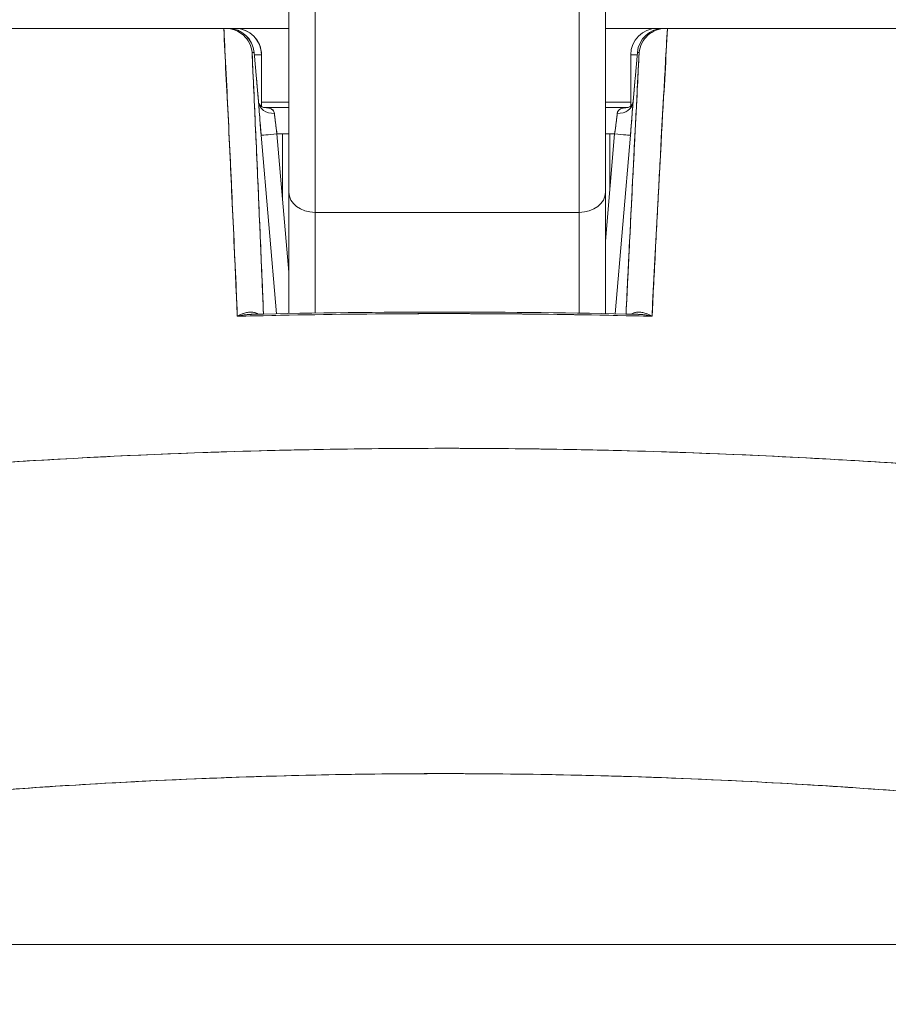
# Model space of a CAD drawing. Header units: inches. Extents: x 11 to 361, y 7 to 222.
# Tile 8 of 174: x 97.855 to 98.503, y 68.123 to 68.858. Entities that reach past the tile are written whole.
import ezdxf

# ---------------------------------------------------------------- set-up
doc = ezdxf.new("R2010")
doc.units = ezdxf.units.IN
doc.header["$LTSCALE"] = 22
doc.header["$MEASUREMENT"] = 0
doc.layers.get('0').update_dxf_attribs({"lineweight": 0})
doc.layers.add('Dimension (ANSI)', color=7, linetype='Continuous', lineweight=5)
doc.layers.add('Visible (ANSI)', color=7, linetype='Continuous', lineweight=5)
doc.styles.add('ROMANS', font='tahoma.ttf')
doc.dimstyles.new('Default (ANSI)', dxfattribs={"dimscale": 22, "dimtxt": 0.07, "dimasz": 0.07, "dimexe": 0.125, "dimexo": 0.0625, "dimgap": 0.031496, "dimtad": 0, "dimtih": 1, "dimtoh": 1, "dimrnd": 1e-08, "dimzin": 0, "dimdsep": 46, "dimtxsty": 'ROMANS', "dimblk": 'Filled-1', "dimcen": 0.09, "dimdle": 0.393701, "dimclrd": 256, "dimclre": 256, "dimclrt": 256, "dimadec": 0, "dimazin": 0, "dimtfac": 0.928571, "dimtofl": 0, "dimtmove": 0, "dimatfit": 3, "dimfxl": 1, "dimtolj": 1, "dimtzin": 0, "dimlwd": -1, "dimlwe": -1, "dimarcsym": 0})

# ---------------------------------------------------------------- blocks, each defined once
blk = doc.blocks.new('Filled-1')
at = {"color": 0}
for p, q in [((0, 0), (-1, 0.17857)), ((-1, 0.17857), (-1, -0.17857)), ((-1, 0), (0, 0)), ((-1, -0.17857), (0, 0))]:
    blk.add_line(p, q, dxfattribs=at)
at = {"color": 0, "flags": 128}
blk.add_lwpolyline([(-1, -0.17857), (0, 0), (-1, 0.17857), (-1, -0.17857)], dxfattribs=at)
at = {"color": 0}
blk.add_solid([(-1, -0.17857), (0, 0), (-1, 0.17857), (-1, -0.17857)], dxfattribs=at)
blk = doc.blocks.new('*D37')
at = {"layer": 'Defpoints', "color": 0, "transparency": 16777216}
for p in [(100.86139, 73.25757), (71.86139, 67.92552), (100.86139, 67.92552)]:
    blk.add_point(p, dxfattribs=at)
at = {"layer": 'Dimension (ANSI)', "transparency": 16777216}
for p, q in [((71.86139, 69.30052), (71.86139, 76.00757)), ((100.86139, 69.30052), (100.86139, 76.00757)), ((73.40139, 73.25757), (79.21734, 73.25757)), ((99.32139, 73.25757), (93.50545, 73.25757))]:
    blk.add_line(p, q, dxfattribs=at)
at = {"layer": 'Dimension (ANSI)', "transparency": 16777216, "xscale": 1.54000000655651, "yscale": 1.54000000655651, "zscale": 1.54000000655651, "rotation": 180}
blk.add_blockref('Filled-1', (71.86139, 73.25757), dxfattribs=at)
at = {"layer": 'Dimension (ANSI)', "transparency": 16777216, "xscale": 1.54000000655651, "yscale": 1.54000000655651, "zscale": 1.54000000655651}
blk.add_blockref('Filled-1', (100.86139, 73.25757), dxfattribs=at)
at = {"layer": 'Dimension (ANSI)', "transparency": 16777216, "insert": (86.36139, 73.25757), "char_height": 1.54, "attachment_point": 5, "style": 'ROMANS'}
blk.add_mtext('\\A1;\\fTahoma|b0|i0;\\H1.5400;29.00 (2 PL.)\\P\\fTahoma|b0|i0;\\H1.5400;DOOR WIDTH', dxfattribs=at)
blk = doc.blocks.new('*D38')
at = {"layer": 'Defpoints', "color": 0, "transparency": 16777216}
for p in [(100.86139, 73.25757), (100.86139, 67.92552), (102.99439, 67.92552)]:
    blk.add_point(p, dxfattribs=at)
at = {"layer": 'Dimension (ANSI)', "transparency": 16777216}
for p, q in [((100.86139, 69.30052), (100.86139, 76.00757)), ((102.99439, 69.30052), (102.99439, 76.00757)), ((99.32139, 73.25757), (97.78139, 73.25757)), ((104.53439, 73.25757), (107.46403, 73.25757))]:
    blk.add_line(p, q, dxfattribs=at)
at = {"layer": 'Dimension (ANSI)', "transparency": 16777216, "xscale": 1.54000000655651, "yscale": 1.54000000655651, "zscale": 1.54000000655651}
blk.add_blockref('Filled-1', (100.86139, 73.25757), dxfattribs=at)
at = {"layer": 'Dimension (ANSI)', "transparency": 16777216, "xscale": 1.54000000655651, "yscale": 1.54000000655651, "zscale": 1.54000000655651, "rotation": 180}
blk.add_blockref('Filled-1', (102.99439, 73.25757), dxfattribs=at)
at = {"layer": 'Dimension (ANSI)', "transparency": 16777216, "insert": (110.91115, 73.25757), "char_height": 1.54, "attachment_point": 5, "style": 'ROMANS'}
blk.add_mtext('\\A1;(2.13)', dxfattribs=at)

msp = doc.modelspace()

# ---------------------------------------------------------------- linework, layer by layer
at = {"layer": 'Visible (ANSI)'}
for p, q in [((98.05578, 68.72942), (98.05578, 68.89928)), ((98.05578, 68.89928), (98.05578, 68.72942)), ((98.292, 68.72942), (98.292, 68.89928)), ((98.292, 68.72942), (98.292, 68.89928)), ((98.07547, 68.87959), (98.07547, 68.71435)), ((98.07547, 68.71435), (98.07547, 68.87959)), ((98.27232, 68.87959), (98.27232, 68.71435)), ((98.27232, 68.71435), (98.27232, 68.87959)), ((97.34246, 68.85161), (98.00724, 68.85161)), ((98.00729, 68.85161), (97.34246, 68.85161)), ((98.00729, 68.85161), (98.00867, 68.85161)), ((98.01031, 68.85161), (98.00867, 68.85161)), ((98.00891, 68.85161), (98.01031, 68.85161)), ((98.01561, 68.85161), (98.01031, 68.85161)), ((98.01561, 68.85161), (98.01031, 68.85161)), ((98.01561, 68.85161), (98.01565, 68.85161)), ((98.01565, 68.85161), (98.01561, 68.85161)), ((98.05578, 68.85161), (98.01565, 68.85161)), ((98.05578, 68.85161), (98.01565, 68.85161)), ((98.33057, 68.85161), (98.292, 68.85161)), ((98.33057, 68.85161), (98.292, 68.85161)), ((98.33545, 68.85161), (98.33057, 68.85161)), ((98.33545, 68.85161), (98.33057, 68.85161)), ((98.33545, 68.85161), (98.3366, 68.85161)), ((98.33684, 68.85161), (98.33545, 68.85161)), ((98.33684, 68.85161), (98.3382, 68.85161)), ((98.33823, 68.85161), (99.00441, 68.85161)), ((99.00441, 68.85161), (98.33823, 68.85161)), ((98.00826, 68.83193), (98.0081, 68.83193)), ((98.00826, 68.83193), (98.0081, 68.83193)), ((98.02834, 68.83362), (98.02992, 68.83362)), ((98.02992, 68.83362), (98.02834, 68.83362)), ((98.02836, 68.83334), (98.02835, 68.83334)), ((98.02835, 68.83333), (98.02835, 68.83333)), ((98.03161, 68.81393), (98.02992, 68.83362)), ((98.02992, 68.83362), (98.03161, 68.81393)), ((98.03162, 68.81393), (98.02993, 68.83361)), ((98.03529, 68.83193), (98.03007, 68.83193)), ((98.03533, 68.83193), (98.03529, 68.83193)), ((98.03529, 68.83193), (98.03533, 68.83193)), ((98.03529, 68.79347), (98.03529, 68.83193)), ((98.03529, 68.83193), (98.03529, 68.79347)), ((98.03533, 68.79344), (98.03533, 68.83193)), ((98.03533, 68.83193), (98.03533, 68.79343)), ((98.3157, 68.83193), (98.31088, 68.83193)), ((98.31088, 68.83193), (98.31088, 68.79378)), ((98.31415, 68.81393), (98.31584, 68.83362)), ((98.31584, 68.83362), (98.31415, 68.81393)), ((98.31415, 68.81393), (98.31584, 68.83361)), ((98.31584, 68.83362), (98.31718, 68.83362)), ((98.31718, 68.83362), (98.31585, 68.83362)), ((98.33726, 68.83193), (98.33713, 68.83193)), ((98.33726, 68.83193), (98.33713, 68.83193)), ((98.00923, 68.81224), (98.00911, 68.81224)), ((98.00911, 68.81224), (98.00923, 68.81224)), ((98.33615, 68.81224), (98.33603, 68.81224)), ((98.33603, 68.81224), (98.33615, 68.81224)), ((98.03533, 68.7965), (98.05578, 68.7965)), ((98.05578, 68.7965), (98.03533, 68.7965)), ((98.31088, 68.7965), (98.292, 68.7965)), ((98.292, 68.7965), (98.31088, 68.7965)), ((98.31263, 68.79686), (98.31263, 68.79686)), ((98.01016, 68.79256), (98.01018, 68.79256)), ((98.05578, 68.79256), (98.03705, 68.79256)), ((98.03705, 68.79256), (98.05578, 68.79256)), ((98.30876, 68.79256), (98.292, 68.79256)), ((98.292, 68.79256), (98.30876, 68.79256)), ((98.03511, 68.77186), (98.04659, 68.63867)), ((98.04659, 68.63867), (98.03511, 68.77186)), ((98.05578, 68.77287), (98.04689, 68.77287)), ((98.04689, 68.77287), (98.05578, 68.66969)), ((98.05102, 68.77287), (98.05102, 68.72497)), ((98.05102, 68.72497), (98.05102, 68.77287)), ((98.29889, 68.77287), (98.292, 68.77287)), ((98.292, 68.69297), (98.29889, 68.77287)), ((98.29527, 68.77287), (98.29527, 68.73093)), ((98.29527, 68.73093), (98.29527, 68.77287)), ((98.29916, 68.63863), (98.31064, 68.77186)), ((98.31064, 68.77186), (98.29916, 68.63863)), ((98.05578, 68.72942), (98.05578, 68.63885)), ((98.05578, 68.63885), (98.05578, 68.72942)), ((98.292, 68.63878), (98.292, 68.72942)), ((98.292, 68.72942), (98.292, 68.63878)), ((98.27232, 68.71435), (98.07547, 68.71435)), ((98.07547, 68.71435), (98.27232, 68.71435)), ((98.07547, 68.6392), (98.07547, 68.71435)), ((98.07547, 68.71435), (98.07547, 68.6392)), ((98.27232, 68.63914), (98.27232, 68.71435)), ((98.27232, 68.71435), (98.27232, 68.63914)), ((98.03329, 68.63717), (98.03329, 68.63717)), ((98.03733, 68.63726), (98.03733, 68.63726)), ((98.30679, 68.63726), (98.3068, 68.63726)), ((98.31085, 68.63717), (98.31085, 68.63717)), ((97.88748, 68.53033), (97.88748, 68.53034)), ((97.89759, 68.53088), (97.89759, 68.53088)), ((97.94999, 68.53341), (97.94999, 68.53342)), ((97.94999, 68.53342), (97.94999, 68.53341)), ((97.96273, 68.53395), (97.96273, 68.53395)), ((97.96273, 68.53395), (97.96273, 68.53395)), ((97.97529, 68.53445), (97.97529, 68.53445)), ((97.97529, 68.53445), (97.97529, 68.53445)), ((97.97621, 68.53448), (97.97621, 68.53449)), ((97.97621, 68.53449), (97.97621, 68.53448)), ((98.36899, 68.53441), (98.36899, 68.53442)), ((98.36991, 68.53438), (98.36991, 68.53438)), ((98.36991, 68.53438), (98.36991, 68.53438)), ((98.38343, 68.53384), (98.38343, 68.53383)), ((98.38343, 68.53383), (98.38343, 68.53384)), ((98.38353, 68.53383), (98.38352, 68.53383)), ((98.48399, 68.52871), (98.48399, 68.52871)), ((98.36899, 68.29101), (98.36899, 68.29102)), ((98.36991, 68.29098), (98.36991, 68.29097)), ((98.36991, 68.29097), (98.36991, 68.29098)), ((98.38343, 68.29036), (98.38343, 68.29035)), ((98.38343, 68.29035), (98.38343, 68.29036)), ((98.39531, 68.28978), (98.39531, 68.28977)), ((98.41391, 68.2888), (98.41391, 68.2888)), ((98.44877, 68.28678), (98.44877, 68.28678)), ((98.44877, 68.28678), (98.44877, 68.28678)), ((98.4488, 68.28678), (98.4488, 68.28678)), ((98.4488, 68.28678), (98.4488, 68.28678)), ((98.45898, 68.28614), (98.45898, 68.28614)), ((97.79893, 68.16792), (98.54386, 68.16792)), ((98.54386, 68.16792), (97.79893, 68.16792))]:
    msp.add_line(p, q, dxfattribs=at)
for centre, start, end in [((98.01031, 68.83193), 4.90609, 90), ((98.01561, 68.83193), 0, 90), ((98.01561, 68.83193), 0, 90), ((98.01565, 68.83193), 0, 90), ((98.33057, 68.83193), 90, 180), ((98.33545, 68.83193), 90, 175.09196)]:
    msp.add_arc(centre, 0.01969, start, end, dxfattribs=at)
for centre, major_axis, ratio, start_param, end_param in [((98.00905, 68.85165), (0.00659, 0), 0.006026, 4.441068, 4.654433), ((98.01031, 68.83193), (0, 0.01969), 0.202676, 6.269652, 6.283185), ((98.01031, 68.83193), (-0.00169, 0.01961), 0.999866, 4.712389, 6.197248), ((98.01031, 68.83193), (0, 0.01968), 0.999864, 4.798326, 6.283185), ((98.01561, 68.83193), (0, 0.01969), 0.24366, 0, 0.217987), ((98.33545, 68.83193), (0, 0.01969), 0.999903, 0, 1.484859), ((98.33545, 68.83193), (0.00169, 0.01961), 0.999905, 0.085937, 1.570796), ((98.33057, 68.83193), (0, 0.01969), 0.241189, 6.081845, 6.283185), ((98.33057, 68.83193), (0, 0.01969), 0.241189, 6.081845, 6.283185), ((98.33545, 68.83193), (0, 0.01969), 0.200181, 0, 0.013526), ((98.3375, 68.85162), (0.00655, 0), 0.000551, 4.61158, 4.823128), ((98.012, 68.81224), (-0.01961, -0.00168), 0.017524, 2.643581, 2.643604), ((98.012, 68.81225), (0.01961, 0.00168), 0.017628, 5.785163, 5.785186), ((98.012, 68.81224), (0.01961, 0.00168), 0.017515, 0.000005, 0.016019), ((98.012, 68.81224), (0.01961, 0.00168), 0.017609, 6.283182, 6.299592), ((98.33376, 68.81224), (-0.01961, 0.00169), 0.017298, 6.269296, 6.283182), ((98.33376, 68.81224), (-0.01961, 0.00169), 0.017392, 6.269317, 6.283203), ((98.04496, 68.7974), (-0.01179, -0.00077), 0.778131, 0.026257, 1.520475), ((98.04495, 68.7974), (-0.01179, -0.00077), 0.778116, 0.028297, 1.520566), ((98.30082, 68.7974), (0.01178, -0.00081), 0.777989, 4.766775, 6.260859), ((98.30082, 68.7974), (0.01178, -0.00081), 0.778035, 4.766804, 6.258505), ((98.0474, 68.77285), (0.00272, -0.01971), 0.025108, 3.816088, 4.707812), ((98.29843, 68.77285), (0.00272, 0.01971), 0.022607, 4.716661, 5.608353), ((98.04688, 68.77287), (-0.01177, -0.00101), 0.000109, 0.016404, 1.572065), ((98.04688, 68.77287), (-0.01177, -0.00101), 0.000109, 0.016402, 1.572065), ((98.29887, 68.77287), (0.01177, -0.00101), 0.000109, 0.013863, 1.569527), ((98.29887, 68.77287), (0.01177, -0.00101), 0.000109, 0.013866, 1.569527), ((98.07547, 68.72942), (-0.01969, 0), 0.765674, 0, 1.570796), ((98.07547, 68.72942), (-0.01969, 0), 0.765674, 0, 1.570796), ((98.27232, 68.72942), (0.01969, 0), 0.765674, 4.712389, 6.283185), ((98.27232, 68.72942), (0.01969, 0), 0.765674, 4.712389, 6.283185), ((97.9556, 68.53354), (0.01968, -0.00007), 0.939169, 0.052659, 0.052858), ((98.38867, 68.53354), (-0.01968, 0.00007), 0.939169, 6.239615, 6.239815)]:
    msp.add_ellipse(centre, major_axis=major_axis, ratio=ratio, start_param=start_param, end_param=end_param, dxfattribs=at)
for points, knots in [([(98.01727, 68.63678), (98.01642, 68.66209), (98.01512, 68.68701), (98.01397, 68.71144), (98.01282, 68.73587), (98.01182, 68.7598), (98.01064, 68.78319), (98.00946, 68.80658), (98.00809, 68.82942), (98.00724, 68.85161)], [0, 0, 0, 0, 0.333333, 0.333333, 0.333333, 0.666667, 0.666667, 0.666667, 1, 1, 1, 1]), ([(98.01727, 68.63678), (98.01654, 68.65379), (98.01578, 68.67099), (98.01501, 68.6884), (98.01389, 68.71343), (98.01272, 68.73887), (98.0115, 68.76469), (98.01041, 68.78801), (98.00927, 68.81165), (98.00808, 68.83556), (98.00782, 68.8409), (98.00755, 68.84625), (98.00729, 68.85161)], [0, 0, 0, 0, 0.248384, 0.248384, 0.248384, 0.605524, 0.605524, 0.605524, 0.928029, 0.928029, 0.928029, 1, 1, 1, 1]), ([(98.02834, 68.83362), (98.02812, 68.83608), (98.02743, 68.83849), (98.02633, 68.84069), (98.02523, 68.84289), (98.02372, 68.84487), (98.02191, 68.84651), (98.02011, 68.84814), (98.018, 68.84943), (98.01574, 68.8503), (98.01348, 68.85117), (98.01107, 68.85161), (98.00867, 68.85161)], [0, 0, 0, 0, 0.25, 0.25, 0.25, 0.5, 0.5, 0.5, 0.75, 0.75, 0.75, 1, 1, 1, 1]), ([(98.00867, 68.85161), (98.01102, 68.85161), (98.01347, 68.85117), (98.01575, 68.8503), (98.01803, 68.84942), (98.02013, 68.84813), (98.02193, 68.84649), (98.02373, 68.84486), (98.02524, 68.84289), (98.02634, 68.84068), (98.02744, 68.83847), (98.02813, 68.83602), (98.02834, 68.83362)], [0, 0, 0, 0, 0.25, 0.25, 0.25, 0.5, 0.5, 0.5, 0.75, 0.75, 0.75, 1, 1, 1, 1]), ([(98.03533, 68.83193), (98.03533, 68.83448), (98.03482, 68.83709), (98.03383, 68.83948), (98.03284, 68.84187), (98.03138, 68.84404), (98.02955, 68.84587), (98.02772, 68.84769), (98.02551, 68.84916), (98.02314, 68.85013), (98.02076, 68.85111), (98.01822, 68.85161), (98.01565, 68.85161)], [0, 0, 0, 0, 0.25, 0.25, 0.25, 0.5, 0.5, 0.5, 0.75, 0.75, 0.75, 1, 1, 1, 1]), ([(98.31718, 68.83362), (98.31739, 68.83603), (98.31808, 68.83848), (98.31918, 68.84069), (98.32029, 68.8429), (98.3218, 68.84487), (98.3236, 68.84651), (98.32541, 68.84814), (98.3275, 68.84943), (98.32978, 68.8503), (98.33205, 68.85117), (98.3345, 68.85161), (98.33684, 68.85161)], [0, 0, 0, 0, 0.25, 0.25, 0.25, 0.5, 0.5, 0.5, 0.75, 0.75, 0.75, 1, 1, 1, 1]), ([(98.33684, 68.85161), (98.33444, 68.85161), (98.33202, 68.85117), (98.32976, 68.85029), (98.3275, 68.84942), (98.32539, 68.84813), (98.32358, 68.84649), (98.32178, 68.84485), (98.32027, 68.84287), (98.31918, 68.84068), (98.31809, 68.83848), (98.3174, 68.83607), (98.31718, 68.83362)], [0, 0, 0, 0, 0.25, 0.25, 0.25, 0.5, 0.5, 0.5, 0.75, 0.75, 0.75, 1, 1, 1, 1]), ([(98.33823, 68.85161), (98.33773, 68.84284), (98.33724, 68.83409), (98.33676, 68.82539), (98.33596, 68.81095), (98.33518, 68.79662), (98.33441, 68.7824), (98.33356, 68.76678), (98.33273, 68.75129), (98.33192, 68.73594), (98.33103, 68.71911), (98.33017, 68.70245), (98.32932, 68.68597), (98.32847, 68.66939), (98.32763, 68.653), (98.32682, 68.63678)], [0, 0, 0, 0, 0.117776, 0.117776, 0.117776, 0.3131, 0.3131, 0.3131, 0.52777, 0.52777, 0.52777, 0.763163, 0.763163, 0.763163, 1, 1, 1, 1]), ([(98.33823, 68.85161), (98.33726, 68.82944), (98.33577, 68.80662), (98.33445, 68.78324), (98.33312, 68.75986), (98.33195, 68.73593), (98.33064, 68.71149), (98.32932, 68.68706), (98.32785, 68.66212), (98.32682, 68.63678)], [0, 0, 0, 0, 0.333333, 0.333333, 0.333333, 0.666667, 0.666667, 0.666667, 1, 1, 1, 1]), ([(98.02834, 68.83362), (98.02944, 68.80938), (98.0305, 68.78577), (98.03151, 68.76284), (98.03252, 68.73991), (98.03349, 68.71766), (98.03442, 68.69594), (98.03526, 68.67634), (98.03607, 68.65716), (98.03685, 68.63846)], [0, 0, 0, 0, 0.3333333, 0.3333333, 0.3333333, 0.6666667, 0.6666667, 0.6666667, 0.9675061, 0.9675061, 0.9675061, 0.9675061]), ([(98.02834, 68.83362), (98.02856, 68.82873), (98.02878, 68.82387), (98.029, 68.81903), (98.02987, 68.79987), (98.0307, 68.78112), (98.03151, 68.76281), (98.03173, 68.75787), (98.03195, 68.75295), (98.03216, 68.74807), (98.03294, 68.73031), (98.03369, 68.71295), (98.03442, 68.69592), (98.03477, 68.68776), (98.03512, 68.67969), (98.03546, 68.67168), (98.03593, 68.66045), (98.0364, 68.64938), (98.03685, 68.63846)], [0, 0, 0, 0, 0.0671961, 0.0671961, 0.0671961, 0.3333333, 0.3333333, 0.3333333, 0.4052229, 0.4052229, 0.4052229, 0.6666667, 0.6666667, 0.6666667, 0.7918395, 0.7918395, 0.7918395, 0.9675017, 0.9675017, 0.9675017, 0.9675017]), ([(98.03529, 68.83193), (98.03529, 68.83199), (98.03485, 68.83193), (98.03402, 68.83192), (98.03318, 68.83191), (98.0319, 68.83194), (98.0303, 68.83194), (98.03023, 68.83194), (98.03015, 68.83194), (98.03007, 68.83194)], [0, 0, 0, 0, 0.2, 0.2, 0.2, 0.4, 0.4, 0.4, 0.4096499, 0.4096499, 0.4096499, 0.4096499]), ([(98.31718, 68.83362), (98.31593, 68.80937), (98.31472, 68.78576), (98.31356, 68.76282), (98.3124, 68.73989), (98.31128, 68.71763), (98.3102, 68.69591), (98.30923, 68.67631), (98.30829, 68.65715), (98.30739, 68.63845)], [0, 0, 0, 0, 0.3333333, 0.3333333, 0.3333333, 0.6666667, 0.6666667, 0.6666667, 0.9674976, 0.9674976, 0.9674976, 0.9674976]), ([(98.30739, 68.63845), (98.30788, 68.64859), (98.30838, 68.65886), (98.30889, 68.66925), (98.30932, 68.67806), (98.30976, 68.68695), (98.31021, 68.69594), (98.31059, 68.70365), (98.31097, 68.71143), (98.31137, 68.71928), (98.31208, 68.73354), (98.31281, 68.74805), (98.31356, 68.76283), (98.31361, 68.76382), (98.31366, 68.76481), (98.31371, 68.76581), (98.31442, 68.7799), (98.31516, 68.79425), (98.31591, 68.80884), (98.31632, 68.81702), (98.31675, 68.82528), (98.31718, 68.83362)], [0.0324658, 0.0324658, 0.0324658, 0.0324658, 0.1953961, 0.1953961, 0.1953961, 0.3333333, 0.3333333, 0.3333333, 0.4516864, 0.4516864, 0.4516864, 0.6666667, 0.6666667, 0.6666667, 0.6810487, 0.6810487, 0.6810487, 0.8854158, 0.8854158, 0.8854158, 1, 1, 1, 1]), ([(98.3157, 68.83192), (98.31419, 68.83192), (98.31298, 68.83195), (98.31216, 68.83194), (98.31131, 68.83192), (98.31088, 68.83186), (98.31088, 68.83193)], [0.6061042, 0.6061042, 0.6061042, 0.6061042, 0.8, 0.8, 0.8, 0.9992892, 0.9992892, 0.9992892, 0.9992892]), ([(98.03319, 68.79639), (98.03306, 68.79772), (98.03294, 68.79909), (98.03281, 68.80049), (98.03276, 68.80098), (98.03272, 68.80148), (98.03267, 68.80197), (98.0325, 68.80389), (98.03232, 68.80586), (98.03214, 68.80786), (98.03202, 68.80923), (98.0319, 68.81061), (98.03178, 68.81201), (98.03172, 68.81265), (98.03167, 68.81329), (98.03161, 68.81393)], [0, 0, 0, 0, 0.246649, 0.246649, 0.246649, 0.333333, 0.333333, 0.333333, 0.666667, 0.666667, 0.666667, 0.894856, 0.894856, 0.894856, 1, 1, 1, 1]), ([(98.03319, 68.79639), (98.03302, 68.79822), (98.03284, 68.8001), (98.03267, 68.80201), (98.03249, 68.80392), (98.03232, 68.80586), (98.03214, 68.80785), (98.03197, 68.80983), (98.03179, 68.81186), (98.03161, 68.81393)], [0, 0, 0, 0, 0.333333, 0.333333, 0.333333, 0.666667, 0.666667, 0.666667, 1, 1, 1, 1]), ([(98.03162, 68.81393), (98.03197, 68.80978), (98.03235, 68.80556), (98.03286, 68.79993), (98.03302, 68.79827), (98.03317, 68.79667)], [0, 0, 0, 0, 0.03173412, 0.03173412, 0.04532654, 0.04532654, 0.04532654, 0.04532654]), ([(98.31415, 68.81393), (98.31398, 68.81191), (98.3138, 68.80988), (98.31363, 68.80788), (98.31355, 68.80706), (98.31348, 68.80624), (98.31341, 68.80543), (98.31331, 68.80427), (98.3132, 68.80311), (98.3131, 68.80198), (98.31293, 68.80005), (98.31275, 68.79818), (98.31259, 68.79639)], [0, 0, 0, 0, 0.3333333, 0.3333333, 0.3333333, 0.4699459, 0.4699459, 0.4699459, 0.6666667, 0.6666667, 0.6666667, 0.9999209, 0.9999209, 0.9999209, 0.9999209]), ([(98.31259, 68.79639), (98.31276, 68.79825), (98.31293, 68.80014), (98.31311, 68.80205), (98.31328, 68.80397), (98.31345, 68.80591), (98.31363, 68.80789), (98.3138, 68.80987), (98.31398, 68.81189), (98.31415, 68.81393)], [0, 0, 0, 0, 0.333333, 0.333333, 0.333333, 0.666667, 0.666667, 0.666667, 1, 1, 1, 1]), ([(98.31261, 68.79663), (98.31295, 68.80028), (98.31331, 68.80427), (98.31383, 68.81017), (98.31399, 68.81205), (98.31415, 68.81393)], [0, 0, 0, 0, 0.03110654, 0.03110654, 0.04546175, 0.04546175, 0.04546175, 0.04546175]), ([(98.03317, 68.79666), (98.03317, 68.7966), (98.03318, 68.79654), (98.03318, 68.79648), (98.03318, 68.79646), (98.03319, 68.79644), (98.03319, 68.79642)], [0.97549925, 0.97549925, 0.97549925, 0.97549925, 0.99205726, 0.99205726, 0.99205726, 0.99753086, 0.99753086, 0.99753086, 0.99753086]), ([(98.03317, 68.79665), (98.03317, 68.79661), (98.03319, 68.7965), (98.0333, 68.79612), (98.03343, 68.79578), (98.0339, 68.79492), (98.03431, 68.79436), (98.03513, 68.79357), (98.03552, 68.79328), (98.03625, 68.79284), (98.03659, 68.7927), (98.03704, 68.79255), (98.03716, 68.79254), (98.03716, 68.79254)], [0.00214822, 0.00214822, 0.00214822, 0.00214822, 0.00675894, 0.00675894, 0.01366908, 0.01366908, 0.02324025, 0.02324025, 0.03032399, 0.03032399, 0.03761099, 0.03761099, 0.04425918, 0.04425918, 0.04425918, 0.04425918]), ([(98.03511, 68.77186), (98.03483, 68.77505), (98.03458, 68.7781), (98.03434, 68.78107), (98.0341, 68.78404), (98.03387, 68.78694), (98.03368, 68.78952), (98.03348, 68.7921), (98.03332, 68.79436), (98.03319, 68.79639)], [0, 0, 0, 0, 0.333333, 0.333333, 0.333333, 0.666667, 0.666667, 0.666667, 1, 1, 1, 1]), ([(98.03319, 68.79639), (98.03322, 68.79595), (98.03325, 68.79549), (98.03328, 68.79502), (98.03336, 68.79391), (98.03344, 68.7927), (98.03354, 68.79142), (98.03358, 68.7908), (98.03363, 68.79017), (98.03368, 68.78953), (98.03374, 68.78865), (98.03381, 68.78775), (98.03388, 68.78682), (98.03402, 68.78501), (98.03417, 68.78311), (98.03433, 68.78114), (98.03451, 68.77895), (98.0347, 68.77669), (98.03489, 68.7744), (98.03496, 68.77355), (98.03504, 68.77271), (98.03511, 68.77186)], [0.0000951, 0.0000951, 0.0000951, 0.0000951, 0.0748172, 0.0748172, 0.0748172, 0.2498586, 0.2498586, 0.2498586, 0.3333333, 0.3333333, 0.3333333, 0.446037, 0.446037, 0.446037, 0.6655921, 0.6655921, 0.6655921, 0.9099218, 0.9099218, 0.9099218, 1, 1, 1, 1]), ([(98.30866, 68.79254), (98.30866, 68.79254), (98.30867, 68.79254), (98.30882, 68.79257), (98.30911, 68.79265), (98.30989, 68.79302), (98.31037, 68.79333), (98.31146, 68.79429), (98.31201, 68.79506), (98.31243, 68.79597), (98.31251, 68.79622), (98.31259, 68.7965), (98.3126, 68.79657), (98.3126, 68.7966)], [0.008331, 0.008331, 0.008331, 0.008331, 0.01094405, 0.01094405, 0.01931318, 0.01931318, 0.02798072, 0.02798072, 0.04073156, 0.04073156, 0.04648485, 0.04648485, 0.05015073, 0.05015073, 0.05015073, 0.05015073]), ([(98.31064, 68.77186), (98.31071, 68.77274), (98.31079, 68.77363), (98.31086, 68.77451), (98.31105, 68.77675), (98.31124, 68.77897), (98.31141, 68.78111), (98.31158, 68.78314), (98.31174, 68.7851), (98.31188, 68.78696), (98.31195, 68.78784), (98.31202, 68.7887), (98.31208, 68.78953), (98.31214, 68.79022), (98.31219, 68.79088), (98.31224, 68.79152), (98.31233, 68.79279), (98.31242, 68.79398), (98.3125, 68.79508), (98.31253, 68.79553), (98.31256, 68.79597), (98.31259, 68.79639)], [0, 0, 0, 0, 0.094135, 0.094135, 0.094135, 0.333333, 0.333333, 0.333333, 0.559454, 0.559454, 0.559454, 0.666667, 0.666667, 0.666667, 0.754599, 0.754599, 0.754599, 0.928219, 0.928219, 0.928219, 1, 1, 1, 1]), ([(98.31064, 68.77186), (98.31091, 68.77506), (98.31117, 68.7781), (98.31141, 68.78108), (98.31166, 68.78405), (98.31189, 68.78696), (98.31208, 68.78954), (98.31228, 68.79212), (98.31245, 68.79437), (98.31259, 68.79639)], [0, 0, 0, 0, 0.333333, 0.333333, 0.333333, 0.666667, 0.666667, 0.666667, 1, 1, 1, 1]), ([(98.04496, 68.7882), (98.04491, 68.78873), (98.04477, 68.78922), (98.04456, 68.78966), (98.04436, 68.79008), (98.04408, 68.79045), (98.04374, 68.79077), (98.04339, 68.79109), (98.04298, 68.79137), (98.0425, 68.79159), (98.04202, 68.79182), (98.04148, 68.79201), (98.04089, 68.79215), (98.0403, 68.79229), (98.03967, 68.79239), (98.039, 68.79245), (98.03838, 68.79252), (98.03772, 68.79255), (98.03706, 68.79256)], [0, 0, 0, 0, 0.1694451, 0.1694451, 0.1694451, 0.3306164, 0.3306164, 0.3306164, 0.4926897, 0.4926897, 0.4926897, 0.656163, 0.656163, 0.656163, 0.8193012, 0.8193012, 0.8193012, 0.9719516, 0.9719516, 0.9719516, 0.9719516]), ([(98.04496, 68.7882), (98.04488, 68.78919), (98.04451, 68.79001), (98.04384, 68.79067), (98.04317, 68.79133), (98.0422, 68.79182), (98.041, 68.79212), (98.03989, 68.7924), (98.03858, 68.79254), (98.03707, 68.79256)], [0, 0, 0, 0, 0.3333333, 0.3333333, 0.3333333, 0.6666667, 0.6666667, 0.6666667, 0.9751316, 0.9751316, 0.9751316, 0.9751316]), ([(98.04689, 68.77287), (98.04661, 68.77484), (98.04636, 68.7768), (98.04611, 68.77867), (98.04587, 68.78053), (98.04565, 68.78231), (98.04545, 68.78392), (98.04526, 68.78554), (98.0451, 68.78698), (98.04496, 68.7882)], [0, 0, 0, 0, 0.333333, 0.333333, 0.333333, 0.666667, 0.666667, 0.666667, 1, 1, 1, 1]), ([(98.30083, 68.7882), (98.30069, 68.78698), (98.30053, 68.78553), (98.30033, 68.78392), (98.30013, 68.78231), (98.29991, 68.78053), (98.29966, 68.77866), (98.29942, 68.77679), (98.29916, 68.77484), (98.29889, 68.77287)], [0, 0, 0, 0, 0.333333, 0.333333, 0.333333, 0.666667, 0.666667, 0.666667, 1, 1, 1, 1]), ([(98.30875, 68.79256), (98.30723, 68.79254), (98.30593, 68.7924), (98.30482, 68.79212), (98.30361, 68.79182), (98.30264, 68.79133), (98.30196, 68.79067), (98.30129, 68.79001), (98.30092, 68.78919), (98.30083, 68.7882)], [0.0256656, 0.0256656, 0.0256656, 0.0256656, 0.3333333, 0.3333333, 0.3333333, 0.6666667, 0.6666667, 0.6666667, 1, 1, 1, 1]), ([(98.30875, 68.79256), (98.3082, 68.79255), (98.30766, 68.79253), (98.30714, 68.79248), (98.30647, 68.79243), (98.30584, 68.79234), (98.30525, 68.79222), (98.30465, 68.7921), (98.3041, 68.79193), (98.30361, 68.79173), (98.30311, 68.79152), (98.30268, 68.79127), (98.30231, 68.79097), (98.30194, 68.79068), (98.30163, 68.79034), (98.3014, 68.78995), (98.30116, 68.78956), (98.301, 68.78913), (98.3009, 68.78865), (98.30087, 68.78851), (98.30085, 68.78836), (98.30083, 68.7882)], [0.0289553, 0.0289553, 0.0289553, 0.0289553, 0.1552338, 0.1552338, 0.1552338, 0.3146654, 0.3146654, 0.3146654, 0.4746099, 0.4746099, 0.4746099, 0.6335713, 0.6335713, 0.6335713, 0.7920602, 0.7920602, 0.7920602, 0.9509153, 0.9509153, 0.9509153, 1, 1, 1, 1]), ([(98.0329, 68.63837), (98.03175, 68.63909), (98.03038, 68.6396), (98.02892, 68.6398), (98.02723, 68.64003), (98.02543, 68.63987), (98.02347, 68.63938), (98.0215, 68.63889), (98.01935, 68.63804), (98.01727, 68.63678)], [0.0445986, 0.0445986, 0.0445986, 0.0445986, 0.3333333, 0.3333333, 0.3333333, 0.6666667, 0.6666667, 0.6666667, 1, 1, 1, 1]), ([(98.03292, 68.63837), (98.03257, 68.6386), (98.0322, 68.6388), (98.03183, 68.63897), (98.03112, 68.6393), (98.03038, 68.63953), (98.02963, 68.63968), (98.0288, 68.63984), (98.02795, 68.63991), (98.02708, 68.63989), (98.02613, 68.63987), (98.02516, 68.63975), (98.02418, 68.63954), (98.0231, 68.63932), (98.02201, 68.63898), (98.02091, 68.63855), (98.0197, 68.63808), (98.01849, 68.63748), (98.01727, 68.63678)], [0.0366846, 0.0366846, 0.0366846, 0.0366846, 0.1140411, 0.1140411, 0.1140411, 0.2600291, 0.2600291, 0.2600291, 0.4189958, 0.4189958, 0.4189958, 0.5939821, 0.5939821, 0.5939821, 0.7868988, 0.7868988, 0.7868988, 1, 1, 1, 1]), ([(98.32682, 68.63678), (98.32559, 68.6375), (98.32436, 68.6381), (98.32313, 68.63858), (98.32203, 68.63901), (98.32093, 68.63934), (98.31985, 68.63956), (98.31887, 68.63977), (98.3179, 68.63988), (98.31695, 68.63989), (98.3161, 68.6399), (98.31526, 68.63983), (98.31444, 68.63967), (98.31369, 68.63951), (98.31296, 68.63928), (98.31227, 68.63895), (98.31191, 68.63878), (98.31157, 68.63859), (98.31123, 68.63837)], [0, 0, 0, 0, 0.2167999, 0.2167999, 0.2167999, 0.411608, 0.411608, 0.411608, 0.5867863, 0.5867863, 0.5867863, 0.7449517, 0.7449517, 0.7449517, 0.8898509, 0.8898509, 0.8898509, 0.963428, 0.963428, 0.963428, 0.963428]), ([(98.32682, 68.63678), (98.32476, 68.63804), (98.32261, 68.63889), (98.32065, 68.63938), (98.31869, 68.63987), (98.31691, 68.64003), (98.31522, 68.6398), (98.31377, 68.6396), (98.3124, 68.63909), (98.31126, 68.63837)], [0, 0, 0, 0, 0.3333333, 0.3333333, 0.3333333, 0.6666667, 0.6666667, 0.6666667, 0.9555351, 0.9555351, 0.9555351, 0.9555351]), ([(98.32682, 68.63678), (98.29242, 68.63766), (98.2581, 68.63825), (98.22369, 68.63854), (98.18928, 68.63884), (98.15478, 68.63884), (98.12038, 68.63854), (98.08598, 68.63825), (98.05166, 68.63766), (98.01727, 68.63678)], [0, 0, 0, 0, 0.333333, 0.333333, 0.333333, 0.666667, 0.666667, 0.666667, 1, 1, 1, 1]), ([(98.32682, 68.63678), (98.27498, 68.63812), (98.22309, 68.63878), (98.1712, 68.63878), (98.11987, 68.63877), (98.06854, 68.6381), (98.01727, 68.63678)], [0, 0, 0, 0, 0.502733, 0.502733, 0.502733, 1, 1, 1, 1]), ([(98.01727, 68.63678), (98.01923, 68.63728), (98.02117, 68.63763), (98.02305, 68.63787), (98.02444, 68.63805), (98.02581, 68.63817), (98.02714, 68.63822), (98.0274, 68.63824), (98.02766, 68.63824), (98.02792, 68.63825)], [0, 0, 0, 0, 0.1913802, 0.1913802, 0.1913802, 0.3333333, 0.3333333, 0.3333333, 0.3614669, 0.3614669, 0.3614669, 0.3614669]), ([(98.01728, 68.63678), (98.02076, 68.6376), (98.02404, 68.63809), (98.02713, 68.63822), (98.02739, 68.63824), (98.02766, 68.63824), (98.02792, 68.63825)], [0.0001972, 0.0001972, 0.0001972, 0.0001972, 0.3333333, 0.3333333, 0.3333333, 0.3616045, 0.3616045, 0.3616045, 0.3616045]), ([(98.31619, 68.63825), (98.31645, 68.63824), (98.31671, 68.63824), (98.31698, 68.63822), (98.32006, 68.63809), (98.32334, 68.6376), (98.32681, 68.63678)], [0.6383778, 0.6383778, 0.6383778, 0.6383778, 0.6666667, 0.6666667, 0.6666667, 0.9998068, 0.9998068, 0.9998068, 0.9998068]), ([(98.31619, 68.63825), (98.31645, 68.63824), (98.31671, 68.63824), (98.31697, 68.63822), (98.31826, 68.63817), (98.3196, 68.63806), (98.32095, 68.63789), (98.32286, 68.63765), (98.32483, 68.63729), (98.32682, 68.63678)], [0.6384905, 0.6384905, 0.6384905, 0.6384905, 0.6666667, 0.6666667, 0.6666667, 0.8052088, 0.8052088, 0.8052088, 1, 1, 1, 1]), ([(97.78669, 68.52384), (97.81956, 68.52626), (97.85241, 68.52839), (97.88515, 68.53021), (97.93882, 68.53319), (97.99221, 68.53534), (98.04499, 68.53666), (98.05485, 68.53691), (98.06468, 68.53712), (98.0745, 68.53731), (98.13878, 68.53855), (98.20236, 68.53856), (98.26663, 68.53736), (98.27719, 68.53716), (98.28777, 68.53693), (98.29837, 68.53666), (98.35059, 68.53536), (98.4034, 68.53324), (98.45649, 68.5303), (98.4898, 68.52846), (98.52323, 68.5263), (98.55668, 68.52384)], [0, 0, 0, 0, 0.126313, 0.126313, 0.126313, 0.333333, 0.333333, 0.333333, 0.371996, 0.371996, 0.371996, 0.62508, 0.62508, 0.62508, 0.666667, 0.666667, 0.666667, 0.871465, 0.871465, 0.871465, 1, 1, 1, 1]), ([(97.78669, 68.52384), (97.85152, 68.52861), (97.91545, 68.5322), (97.97947, 68.53461), (98.04348, 68.53702), (98.10759, 68.53824), (98.17169, 68.53824), (98.23579, 68.53824), (98.2999, 68.53702), (98.36392, 68.53461), (98.42793, 68.5322), (98.49185, 68.52861), (98.55668, 68.52384)], [0, 0, 0, 0, 0.25, 0.25, 0.25, 0.5, 0.5, 0.5, 0.75, 0.75, 0.75, 1, 1, 1, 1]), ([(97.81311, 68.2811), (97.89412, 68.28748), (97.97462, 68.29174), (98.05364, 68.29386), (98.13266, 68.29599), (98.21019, 68.29599), (98.28921, 68.29386), (98.36823, 68.29174), (98.44873, 68.28748), (98.52973, 68.2811)], [0, 0, 0, 0, 0.333333, 0.333333, 0.333333, 0.666667, 0.666667, 0.666667, 1, 1, 1, 1]), ([(98.52973, 68.2811), (98.49966, 68.28346), (98.46958, 68.28555), (98.4395, 68.28735), (98.37992, 68.29091), (98.32032, 68.29332), (98.2607, 68.29453), (98.20048, 68.29574), (98.14026, 68.29573), (98.08003, 68.29448), (98.02058, 68.29324), (97.96113, 68.29081), (97.9017, 68.28724), (97.87538, 68.28566), (97.84907, 68.28386), (97.82276, 68.28185), (97.81954, 68.2816), (97.81633, 68.28135), (97.81311, 68.2811)], [0, 0, 0, 0, 0.125959, 0.125959, 0.125959, 0.375449, 0.375449, 0.375449, 0.627486, 0.627486, 0.627486, 0.876322, 0.876322, 0.876322, 0.986527, 0.986527, 0.986527, 1, 1, 1, 1])]:
    msp.add_open_spline(points, degree=3, knots=knots, dxfattribs=at)
for points in [[(98.01031, 68.85161), (98.01034, 68.85161), (98.01036, 68.85161), (98.01038, 68.85161)], [(98.01456, 68.85116), (98.0149, 68.85147), (98.01523, 68.85161), (98.01561, 68.85161)], [(98.33539, 68.85161), (98.33541, 68.85161), (98.33543, 68.85161), (98.33545, 68.85161)], [(98.02992, 68.83362), (98.02993, 68.83362), (98.02993, 68.83361), (98.02993, 68.83361)], [(98.02993, 68.83361), (98.02993, 68.83362), (98.02993, 68.83362), (98.02992, 68.83362)], [(98.03007, 68.83193), (98.0304, 68.83193), (98.03072, 68.83194), (98.03102, 68.83194)], [(98.31234, 68.83193), (98.31254, 68.83193), (98.31277, 68.83194), (98.31302, 68.83194)], [(98.31584, 68.83361), (98.31584, 68.83361), (98.31584, 68.83362), (98.31584, 68.83362)], [(98.31584, 68.83362), (98.31584, 68.83362), (98.31584, 68.83362), (98.31584, 68.83362)], [(98.03317, 68.79667), (98.03317, 68.79658), (98.03318, 68.79648), (98.03319, 68.79639)], [(98.31259, 68.79639), (98.31259, 68.79647), (98.3126, 68.79655), (98.31261, 68.79663)], [(98.31259, 68.79638), (98.31259, 68.7964), (98.31259, 68.79641), (98.31259, 68.79642)], [(98.02792, 68.63825), (98.12392, 68.64055), (98.22018, 68.64055), (98.31619, 68.63825)], [(98.03734, 68.63727), (98.03734, 68.63727), (98.03735, 68.63727), (98.03735, 68.63726)], [(98.30677, 68.63726), (98.30678, 68.63727), (98.30678, 68.63727), (98.30679, 68.63727)]]:
    msp.add_open_spline(points, degree=3, dxfattribs=at)

# ---------------------------------------------------------------- dimensions: what is measured, and where the dimension line sits
at = {"layer": 'Dimension (ANSI)'}
for p1, text, picture, middle in [((71.86139, 67.92552), '\\fTahoma|b0|i0;\\H1.5400;<> (2 PL.)\\P\\fTahoma|b0|i0;\\H1.5400;DOOR WIDTH', '*D37', (86.36139, 73.25757)), ((102.99439, 67.92552), '(<>)', '*D38', (110.91115, 73.25757))]:
    dim = msp.add_linear_dim(base=(100.86139, 73.25757), p1=p1, p2=(100.86139, 67.92552), angle=180, text=text, dimstyle='Default (ANSI)', override={"dimgap": 0.031496, "dimtih": 0, "dimtoh": 0, "dimdec": 2, "dimtol": 0, "dimlim": 0, "dimtp": 0, "dimtm": 0, "dimtdec": 2, "dimatfit": 1}, dxfattribs=at)
    dim.commit()
    dim.dimension.update_dxf_attribs({"geometry": picture, "text_midpoint": middle, "dimtype": 160})

doc.saveas('drawing.dxf')
